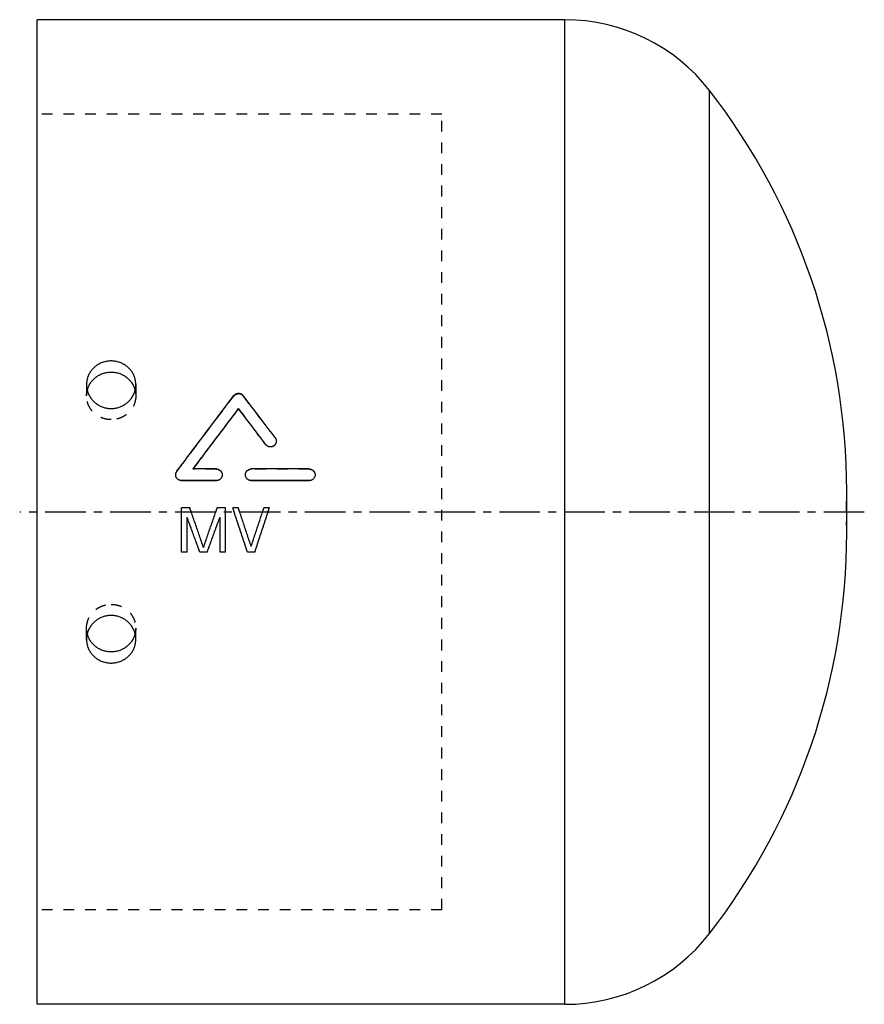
# Model space of a CAD drawing. Header units: millimetres. Extents: x 155 to 395, y 107 to 387.
import ezdxf

# ---------------------------------------------------------------- set-up
doc = ezdxf.new("R2010")
doc.units = ezdxf.units.MM
doc.header["$LTSCALE"] = 30.734
doc.linetypes.add('CENTER', pattern=[0.6, 0.375, -0.075, 0.075, -0.075])
doc.linetypes.add('HIDDEN', pattern=[0.2, 0.1, -0.1])
doc.layers.get('0').update_dxf_attribs({"linetype": 'CONTINUOUS'})
doc.layers.add('DEFAULT_1', color=7, linetype='CENTER')
doc.layers.add('DEFAULT_2', color=8, linetype='HIDDEN')

msp = doc.modelspace()

# ---------------------------------------------------------------- linework, layer by layer
at = {"color": 7, "linetype": 'CONTINUOUS'}
for p, q in [((159.93, 106.87), (159.93, 386.87)), ((309.93, 386.87), (159.93, 386.87)), ((309.93, 106.87), (309.93, 386.87)), ((351.03, 127.02), (351.03, 366.73)), ((217.16, 276.21), (217.16, 276.28)), ((224.89, 266.02), (224.89, 266.06)), ((210.83, 259.11), (204.22, 259.11)), ((237.25, 259.11), (220.74, 259.11)), ((200.93, 255.78), (200.93, 255.81)), ((210.83, 255.81), (200.93, 255.81)), ((210.83, 255.78), (200.93, 255.78)), ((210.83, 255.78), (210.83, 255.81)), ((220.74, 255.78), (220.74, 255.81)), ((237.25, 255.81), (220.74, 255.81)), ((237.25, 255.78), (220.74, 255.78)), ((237.25, 255.78), (237.25, 255.81)), ((390.02, 240.99), (390.02, 252.78)), ((200.93, 235.46), (200.93, 248.08)), ((203.27, 248.08), (200.93, 248.08)), ((213.43, 248.08), (211.08, 248.08)), ((213.43, 235.46), (213.43, 248.08)), ((217.07, 248.08), (215.51, 248.08)), ((225.93, 248.08), (224.37, 248.08)), ((202.49, 235.46), (202.49, 245.41)), ((211.87, 235.46), (211.87, 245.41)), ((202.49, 235.46), (200.93, 235.46)), ((208.22, 235.46), (206.14, 235.46)), ((213.43, 235.46), (211.87, 235.46)), ((221.76, 235.46), (219.68, 235.46)), ((220.72, 237.1), (220.72, 237.08)), ((309.93, 106.87), (159.93, 106.87))]:
    msp.add_line(p, q, dxfattribs=at)
for centre, radius, start, end in [((309.93, 334.87), 52, 37.7822, 90), ((204.02, 252.78), 186, 0, 37.7822), ((204.02, 240.97), 186, 322.2178, 360), ((309.93, 158.87), 52, 270, 322.2178)]:
    msp.add_arc(centre, radius, start, end, dxfattribs=at)
for points, knots in [([(180.93, 289.83), (180.58, 289.83), (179.88, 289.78), (178.86, 289.55), (177.88, 289.19), (176.97, 288.69), (176.15, 288.06), (175.44, 287.32), (174.84, 286.49), (174.39, 285.58), (174.08, 284.62), (173.95, 283.78), (173.93, 283.28), (173.93, 283.11)], [0, 0, 0, 0, 0.097072, 0.193968, 0.290526, 0.386619, 0.482168, 0.577151, 0.671613, 0.765657, 0.859435, 0.953128, 1, 1, 1, 1]), ([(187.93, 283.11), (187.93, 283.28), (187.91, 283.78), (187.78, 284.62), (187.47, 285.58), (187.01, 286.49), (186.42, 287.32), (185.7, 288.06), (184.88, 288.69), (183.97, 289.19), (183, 289.55), (181.97, 289.78), (181.28, 289.83), (180.93, 289.83)], [0, 0, 0, 0, 0.046872, 0.140565, 0.234343, 0.328387, 0.422849, 0.517832, 0.61338, 0.709474, 0.806032, 0.902928, 1, 1, 1, 1]), ([(174.13, 281.5), (174.17, 281.67), (174.32, 282.17), (174.67, 282.98), (175.24, 283.89), (175.96, 284.7), (176.8, 285.39), (177.74, 285.95), (178.76, 286.36), (179.83, 286.61), (180.56, 286.66), (180.93, 286.66)], [0, 0, 0, 0, 0.055199, 0.171378, 0.288077, 0.405386, 0.523333, 0.641884, 0.760945, 0.880375, 1, 1, 1, 1]), ([(180.93, 286.66), (181.29, 286.66), (182.03, 286.61), (183.1, 286.36), (184.12, 285.95), (185.06, 285.39), (185.9, 284.7), (186.61, 283.89), (187.19, 282.98), (187.54, 282.17), (187.69, 281.67), (187.73, 281.5)], [0, 0, 0, 0, 0.119625, 0.239055, 0.358116, 0.476667, 0.594614, 0.711923, 0.828622, 0.944801, 1, 1, 1, 1]), ([(173.93, 283.11), (173.93, 282.94), (173.95, 282.43), (174.08, 281.6), (174.39, 280.62), (174.84, 279.7), (175.44, 278.86), (176.15, 278.11), (176.97, 277.47), (177.88, 276.96), (178.86, 276.58), (179.88, 276.35), (180.58, 276.3), (180.93, 276.3)], [0, 0, 0, 0, 0.046661, 0.140202, 0.234133, 0.328533, 0.423424, 0.518783, 0.614549, 0.71064, 0.806968, 0.903448, 1, 1, 1, 1]), ([(180.93, 276.3), (181.28, 276.3), (181.97, 276.35), (183, 276.58), (183.97, 276.96), (184.88, 277.47), (185.71, 278.11), (186.42, 278.86), (187.01, 279.7), (187.47, 280.62), (187.78, 281.6), (187.91, 282.43), (187.93, 282.94), (187.93, 283.11)], [0, 0, 0, 0, 0.096552, 0.193032, 0.28936, 0.385451, 0.481217, 0.576576, 0.671467, 0.765867, 0.859798, 0.953339, 1, 1, 1, 1]), ([(215.83, 279.98), (215.89, 280.05), (216.02, 280.2), (216.25, 280.37), (216.5, 280.5), (216.76, 280.59), (217.02, 280.63), (217.28, 280.63), (217.54, 280.59), (217.8, 280.51), (218.06, 280.37), (218.29, 280.2), (218.42, 280.05), (218.48, 279.98)], [0, 0, 0, 0, 0.094952, 0.190785, 0.283555, 0.371516, 0.456579, 0.540968, 0.62663, 0.716168, 0.810253, 0.906209, 1, 1, 1, 1]), ([(199.61, 258.45), (200.96, 260.26), (206.35, 267.45), (211.77, 274.62), (215.83, 279.98)], [0, 0, 0, 0, 0.251702, 1, 1, 1, 1]), ([(227.53, 268.03), (226.78, 269.03), (223.76, 273.02), (220.74, 277), (218.48, 279.98)], [0, 0, 0, 0, 0.25128, 1, 1, 1, 1]), ([(204.22, 259.11), (205.3, 260.55), (209.6, 266.28), (213.92, 272), (217.16, 276.28)], [0, 0, 0, 0, 0.251255, 1, 1, 1, 1]), ([(204.25, 259.11), (205.32, 260.53), (209.61, 266.24), (213.92, 271.94), (217.16, 276.21)], [0, 0, 0, 0, 0.24992, 1, 1, 1, 1]), ([(224.89, 266.06), (224.24, 266.92), (221.67, 270.33), (219.09, 273.73), (217.16, 276.28)], [0, 0, 0, 0, 0.250953, 1, 1, 1, 1]), ([(224.89, 266.02), (224.24, 266.87), (221.67, 270.27), (219.09, 273.67), (217.16, 276.21)], [0, 0, 0, 0, 0.250952, 1, 1, 1, 1]), ([(227.86, 267.05), (227.86, 266.95), (227.84, 266.73), (227.74, 266.41), (227.57, 266.1), (227.34, 265.84), (227.06, 265.63), (226.74, 265.48), (226.4, 265.4), (226.05, 265.4), (225.71, 265.47), (225.39, 265.61), (225.11, 265.81), (224.96, 265.97), (224.89, 266.06)], [0, 0, 0, 0, 0.073793, 0.158656, 0.244421, 0.328743, 0.412307, 0.497473, 0.583647, 0.668399, 0.751688, 0.834612, 0.917472, 1, 1, 1, 1]), ([(227.86, 266.95), (227.86, 266.86), (227.84, 266.66), (227.74, 266.36), (227.57, 266.05), (227.34, 265.79), (227.06, 265.58), (226.74, 265.43), (226.4, 265.36), (226.05, 265.36), (225.71, 265.43), (225.39, 265.56), (225.11, 265.76), (224.96, 265.93), (224.89, 266.02)], [0, 0, 0, 0, 0.061907, 0.147738, 0.234515, 0.319875, 0.404511, 0.490808, 0.578154, 0.664071, 0.748494, 0.832523, 0.916451, 1, 1, 1, 1]), ([(227.53, 268.03), (227.6, 267.94), (227.72, 267.75), (227.83, 267.42), (227.86, 267.19), (227.86, 267.06), (227.86, 267.05)], [0, 0, 0, 0, 0.321599, 0.643065, 0.964264, 1, 1, 1, 1]), ([(199.28, 257.54), (199.28, 257.64), (199.32, 257.86), (199.43, 258.17), (199.54, 258.36), (199.61, 258.45)], [0, 0, 0, 0, 0.321104, 0.660998, 1, 1, 1, 1]), ([(210.83, 259.11), (210.95, 259.11), (211.17, 259.08), (211.5, 258.98), (211.8, 258.81), (212.06, 258.58), (212.27, 258.3), (212.42, 257.97), (212.48, 257.69), (212.48, 257.51), (212.48, 257.46)], [0, 0, 0, 0, 0.131478, 0.263179, 0.394946, 0.527441, 0.66288, 0.799629, 0.933914, 1, 1, 1, 1]), ([(219.09, 257.46), (219.09, 257.51), (219.1, 257.69), (219.16, 257.98), (219.31, 258.3), (219.51, 258.58), (219.77, 258.81), (220.07, 258.98), (220.4, 259.08), (220.63, 259.11), (220.74, 259.11)], [0, 0, 0, 0, 0.066742, 0.202025, 0.338786, 0.473259, 0.605464, 0.737261, 0.868623, 1, 1, 1, 1]), ([(237.25, 259.11), (237.36, 259.11), (237.59, 259.08), (237.92, 258.98), (238.22, 258.81), (238.48, 258.58), (238.69, 258.3), (238.83, 257.97), (238.89, 257.69), (238.9, 257.51), (238.9, 257.46)], [0, 0, 0, 0, 0.131478, 0.263179, 0.394946, 0.527441, 0.66288, 0.799629, 0.933914, 1, 1, 1, 1]), ([(199.28, 257.46), (199.28, 257.48), (199.28, 257.51), (199.28, 257.53), (199.28, 257.54)], [0, 0, 0, 0, 0.776083, 1, 1, 1, 1]), ([(200.93, 255.81), (200.82, 255.81), (200.6, 255.83), (200.28, 255.93), (199.99, 256.09), (199.73, 256.3), (199.52, 256.57), (199.37, 256.87), (199.29, 257.17), (199.28, 257.37), (199.28, 257.46)], [0, 0, 0, 0, 0.127778, 0.255813, 0.383952, 0.512095, 0.640245, 0.768386, 0.896504, 1, 1, 1, 1]), ([(200.93, 255.78), (200.82, 255.78), (200.6, 255.81), (200.28, 255.9), (199.99, 256.06), (199.73, 256.28), (199.52, 256.54), (199.37, 256.84), (199.29, 257.14), (199.28, 257.34), (199.28, 257.43)], [0, 0, 0, 0, 0.127934, 0.256101, 0.384325, 0.512495, 0.640607, 0.768652, 0.896632, 1, 1, 1, 1]), ([(212.48, 257.46), (212.48, 257.4), (212.48, 257.22), (212.41, 256.94), (212.27, 256.61), (212.06, 256.33), (211.8, 256.1), (211.5, 255.93), (211.17, 255.83), (210.95, 255.81), (210.83, 255.81)], [0, 0, 0, 0, 0.066801, 0.202075, 0.338859, 0.473363, 0.605583, 0.737366, 0.868684, 1, 1, 1, 1]), ([(212.48, 257.43), (212.48, 257.37), (212.48, 257.2), (212.41, 256.91), (212.27, 256.59), (212.06, 256.31), (211.8, 256.08), (211.5, 255.91), (211.17, 255.81), (210.95, 255.78), (210.83, 255.78)], [0, 0, 0, 0, 0.066717, 0.201837, 0.338509, 0.472964, 0.605205, 0.737072, 0.868524, 1, 1, 1, 1]), ([(220.74, 255.81), (220.63, 255.81), (220.4, 255.83), (220.07, 255.93), (219.77, 256.1), (219.51, 256.33), (219.3, 256.62), (219.16, 256.94), (219.1, 257.23), (219.09, 257.4), (219.09, 257.46)], [0, 0, 0, 0, 0.131414, 0.263068, 0.39482, 0.52733, 0.662801, 0.799576, 0.933855, 1, 1, 1, 1]), ([(220.74, 255.78), (220.63, 255.78), (220.4, 255.81), (220.07, 255.91), (219.77, 256.08), (219.51, 256.31), (219.3, 256.59), (219.16, 256.91), (219.1, 257.2), (219.09, 257.37), (219.09, 257.43)], [0, 0, 0, 0, 0.131575, 0.263363, 0.395199, 0.527729, 0.66315, 0.799812, 0.933937, 1, 1, 1, 1]), ([(238.9, 257.46), (238.9, 257.4), (238.89, 257.22), (238.83, 256.94), (238.68, 256.61), (238.47, 256.33), (238.21, 256.1), (237.92, 255.93), (237.59, 255.83), (237.36, 255.81), (237.25, 255.81)], [0, 0, 0, 0, 0.066801, 0.202075, 0.338859, 0.473363, 0.605583, 0.737366, 0.868684, 1, 1, 1, 1]), ([(238.9, 257.43), (238.9, 257.37), (238.89, 257.2), (238.83, 256.91), (238.68, 256.59), (238.47, 256.31), (238.21, 256.08), (237.92, 255.91), (237.59, 255.81), (237.36, 255.78), (237.25, 255.78)], [0, 0, 0, 0, 0.066717, 0.201837, 0.338509, 0.472964, 0.605205, 0.737072, 0.868524, 1, 1, 1, 1]), ([(203.69, 246.87), (203.65, 247.01), (203.55, 247.28), (203.41, 247.68), (203.32, 247.95), (203.27, 248.08)], [0, 0, 0, 0, 0.333317, 0.666652, 1, 1, 1, 1]), ([(207.18, 236.81), (206.79, 237.93), (206.02, 240.16), (204.86, 243.52), (204.08, 245.75), (203.69, 246.87)], [0, 0, 0, 0, 0.332804, 0.666209, 1, 1, 1, 1]), ([(207.18, 236.84), (206.79, 237.95), (206.02, 240.18), (204.86, 243.53), (204.08, 245.76), (203.69, 246.87)], [0, 0, 0, 0, 0.332803, 0.666208, 1, 1, 1, 1]), ([(207.18, 236.81), (207.56, 237.93), (208.34, 240.16), (209.5, 243.52), (210.28, 245.75), (210.66, 246.87)], [0, 0, 0, 0, 0.332804, 0.666209, 1, 1, 1, 1]), ([(207.18, 236.84), (207.56, 237.95), (208.34, 240.18), (209.5, 243.53), (210.28, 245.76), (210.66, 246.87)], [0, 0, 0, 0, 0.332803, 0.666208, 1, 1, 1, 1]), ([(210.66, 246.87), (210.71, 247.01), (210.8, 247.28), (210.94, 247.68), (211.04, 247.95), (211.08, 248.08)], [0, 0, 0, 0, 0.333317, 0.666652, 1, 1, 1, 1]), ([(215.91, 246.87), (215.87, 247.01), (215.78, 247.28), (215.65, 247.68), (215.56, 247.95), (215.51, 248.08)], [0, 0, 0, 0, 0.333319, 0.666653, 1, 1, 1, 1]), ([(219.68, 235.46), (219.26, 236.73), (218.43, 239.26), (217.17, 243.07), (216.33, 245.6), (215.91, 246.87)], [0, 0, 0, 0, 0.332699, 0.666123, 1, 1, 1, 1]), ([(217.48, 246.87), (217.43, 247.01), (217.34, 247.28), (217.21, 247.68), (217.12, 247.95), (217.07, 248.08)], [0, 0, 0, 0, 0.333319, 0.666653, 1, 1, 1, 1]), ([(220.72, 237.08), (220.36, 238.17), (219.64, 240.34), (218.56, 243.61), (217.84, 245.78), (217.48, 246.87)], [0, 0, 0, 0, 0.332844, 0.666244, 1, 1, 1, 1]), ([(220.72, 237.1), (220.36, 238.19), (219.64, 240.36), (218.56, 243.62), (217.84, 245.79), (217.48, 246.87)], [0, 0, 0, 0, 0.332843, 0.666243, 1, 1, 1, 1]), ([(220.72, 237.08), (221.08, 238.17), (221.8, 240.34), (222.88, 243.61), (223.6, 245.78), (223.96, 246.87)], [0, 0, 0, 0, 0.332844, 0.666244, 1, 1, 1, 1]), ([(220.72, 237.1), (221.08, 238.19), (221.8, 240.36), (222.88, 243.62), (223.6, 245.79), (223.96, 246.87)], [0, 0, 0, 0, 0.332843, 0.666243, 1, 1, 1, 1]), ([(221.76, 235.46), (222.18, 236.73), (223.01, 239.26), (224.27, 243.07), (225.11, 245.6), (225.53, 246.87)], [0, 0, 0, 0, 0.332699, 0.666123, 1, 1, 1, 1]), ([(223.96, 246.87), (224.01, 247.01), (224.1, 247.28), (224.23, 247.68), (224.32, 247.95), (224.37, 248.08)], [0, 0, 0, 0, 0.333319, 0.666653, 1, 1, 1, 1]), ([(225.53, 246.87), (225.57, 247.01), (225.66, 247.28), (225.79, 247.68), (225.88, 247.95), (225.93, 248.08)], [0, 0, 0, 0, 0.333319, 0.666653, 1, 1, 1, 1]), ([(206.14, 235.46), (205.73, 236.57), (204.93, 238.78), (203.71, 242.09), (202.9, 244.3), (202.49, 245.41)], [0, 0, 0, 0, 0.332697, 0.666102, 1, 1, 1, 1]), ([(208.22, 235.46), (208.62, 236.57), (209.43, 238.78), (210.65, 242.09), (211.46, 244.3), (211.87, 245.41)], [0, 0, 0, 0, 0.332697, 0.666102, 1, 1, 1, 1]), ([(180.93, 217.45), (180.58, 217.45), (179.88, 217.4), (178.86, 217.17), (177.88, 216.79), (176.97, 216.28), (176.15, 215.64), (175.44, 214.89), (174.84, 214.05), (174.39, 213.13), (174.08, 212.15), (173.95, 211.31), (173.93, 210.81), (173.93, 210.64)], [0, 0, 0, 0, 0.096552, 0.193032, 0.28936, 0.385451, 0.481217, 0.576576, 0.671467, 0.765867, 0.859798, 0.953339, 1, 1, 1, 1]), ([(187.93, 210.64), (187.93, 210.81), (187.91, 211.31), (187.78, 212.15), (187.47, 213.13), (187.01, 214.05), (186.42, 214.89), (185.71, 215.64), (184.88, 216.28), (183.97, 216.79), (183, 217.17), (181.97, 217.4), (181.28, 217.45), (180.93, 217.45)], [0, 0, 0, 0, 0.046661, 0.140202, 0.234133, 0.328533, 0.423424, 0.518783, 0.614549, 0.71064, 0.806968, 0.903448, 1, 1, 1, 1]), ([(173.93, 210.64), (173.93, 210.47), (173.95, 209.97), (174.08, 209.13), (174.39, 208.17), (174.84, 207.26), (175.44, 206.42), (176.15, 205.69), (176.97, 205.06), (177.88, 204.56), (178.86, 204.2), (179.88, 203.97), (180.58, 203.92), (180.93, 203.92)], [0, 0, 0, 0, 0.046872, 0.140565, 0.234343, 0.328387, 0.422849, 0.517832, 0.61338, 0.709474, 0.806032, 0.902928, 1, 1, 1, 1]), ([(180.93, 207.09), (180.56, 207.09), (179.83, 207.14), (178.76, 207.39), (177.74, 207.8), (176.8, 208.35), (175.96, 209.05), (175.24, 209.86), (174.67, 210.76), (174.32, 211.58), (174.17, 212.08), (174.13, 212.25)], [0, 0, 0, 0, 0.119625, 0.239055, 0.358116, 0.476667, 0.594614, 0.711923, 0.828622, 0.944801, 1, 1, 1, 1]), ([(187.73, 212.25), (187.69, 212.08), (187.54, 211.58), (187.19, 210.76), (186.61, 209.86), (185.9, 209.05), (185.06, 208.35), (184.12, 207.8), (183.1, 207.39), (182.03, 207.14), (181.29, 207.09), (180.93, 207.09)], [0, 0, 0, 0, 0.055199, 0.171378, 0.288077, 0.405386, 0.523333, 0.641884, 0.760945, 0.880375, 1, 1, 1, 1]), ([(180.93, 203.92), (181.28, 203.92), (181.97, 203.97), (183, 204.2), (183.97, 204.56), (184.88, 205.06), (185.7, 205.69), (186.42, 206.42), (187.01, 207.26), (187.47, 208.17), (187.78, 209.13), (187.91, 209.97), (187.93, 210.47), (187.93, 210.64)], [0, 0, 0, 0, 0.097072, 0.193968, 0.290526, 0.386619, 0.482168, 0.577151, 0.671613, 0.765657, 0.859435, 0.953128, 1, 1, 1, 1])]:
    msp.add_open_spline(points, degree=3, knots=knots, dxfattribs=at)
at = {"layer": 'DEFAULT_1', "color": 2, "linetype": 'CENTER'}
msp.add_line((395.02, 246.87), (154.93, 246.87), dxfattribs=at)
at = {"layer": 'DEFAULT_2', "color": 8, "linetype": 'HIDDEN'}
for p, q in [((274.93, 359.97), (159.93, 359.97)), ((274.93, 133.77), (274.93, 359.97)), ((173.93, 283.11), (173.93, 279.9)), ((187.93, 283.11), (187.93, 279.9)), ((215.83, 279.89), (215.83, 279.98)), ((218.48, 279.9), (218.48, 279.98)), ((227.53, 267.98), (227.53, 268.03)), ((227.86, 267), (227.86, 267.05)), ((199.61, 258.42), (199.61, 258.45)), ((204.22, 259.08), (204.22, 259.11)), ((210.83, 259.08), (204.22, 259.08)), ((210.83, 259.08), (210.83, 259.11)), ((220.74, 259.08), (220.74, 259.11)), ((237.25, 259.08), (220.74, 259.08)), ((237.25, 259.08), (237.25, 259.11)), ((199.28, 257.46), (199.28, 257.43)), ((212.48, 257.43), (212.48, 257.46)), ((219.09, 257.46), (219.09, 257.43)), ((238.9, 257.43), (238.9, 257.46)), ((203.27, 248.08), (203.27, 248.08)), ((211.08, 248.08), (211.08, 248.08)), ((215.51, 248.08), (215.51, 248.08)), ((217.07, 248.08), (217.07, 248.08)), ((224.37, 248.08), (224.37, 248.08)), ((225.93, 248.08), (225.93, 248.08)), ((202.49, 245.41), (202.49, 245.41)), ((211.87, 245.41), (211.87, 245.41)), ((202.49, 235.49), (200.93, 235.49)), ((206.14, 235.49), (206.14, 235.46)), ((208.22, 235.49), (206.14, 235.49)), ((207.18, 236.84), (207.18, 236.81)), ((208.22, 235.49), (208.22, 235.46)), ((213.43, 235.49), (211.87, 235.49)), ((219.68, 235.49), (219.68, 235.46)), ((221.76, 235.49), (219.68, 235.49)), ((221.76, 235.49), (221.76, 235.46)), ((173.93, 210.64), (173.93, 213.85)), ((187.93, 210.64), (187.93, 213.85)), ((274.93, 133.77), (159.93, 133.77))]:
    msp.add_line(p, q, dxfattribs=at)
for centre, start, end in [((204.02, 252.78), 358.1812, 360), ((204.02, 240.97), 0, 1.8188)]:
    msp.add_arc(centre, 186, start, end, dxfattribs=at)
for points, knots in [([(173.93, 279.9), (173.93, 280.25), (173.97, 280.79), (174.08, 281.32), (174.13, 281.5)], [0, 0, 0, 0, 0.656072, 1, 1, 1, 1]), ([(187.73, 281.5), (187.77, 281.32), (187.88, 280.79), (187.93, 280.25), (187.93, 279.9)], [0, 0, 0, 0, 0.343928, 1, 1, 1, 1]), ([(215.83, 279.89), (215.89, 279.97), (216.02, 280.11), (216.25, 280.29), (216.5, 280.42), (216.76, 280.5), (217.02, 280.55), (217.28, 280.55), (217.54, 280.51), (217.8, 280.42), (218.06, 280.29), (218.29, 280.11), (218.42, 279.97), (218.48, 279.9)], [0, 0, 0, 0, 0.094878, 0.190678, 0.283454, 0.371445, 0.456553, 0.540992, 0.626699, 0.716268, 0.810358, 0.906281, 1, 1, 1, 1]), ([(180.93, 273.14), (180.56, 273.14), (179.83, 273.19), (178.76, 273.44), (177.74, 273.85), (176.8, 274.41), (175.96, 275.1), (175.24, 275.91), (174.67, 276.82), (174.24, 277.8), (173.99, 278.84), (173.93, 279.55), (173.93, 279.9)], [0, 0, 0, 0, 0.101705, 0.203244, 0.30447, 0.405261, 0.505539, 0.605275, 0.704493, 0.803267, 0.901719, 1, 1, 1, 1]), ([(187.93, 279.9), (187.93, 279.55), (187.87, 278.84), (187.61, 277.8), (187.19, 276.82), (186.61, 275.91), (185.9, 275.1), (185.06, 274.41), (184.12, 273.85), (183.1, 273.44), (182.03, 273.19), (181.29, 273.14), (180.93, 273.14)], [0, 0, 0, 0, 0.098281, 0.196733, 0.295507, 0.394725, 0.494461, 0.594739, 0.69553, 0.796756, 0.898295, 1, 1, 1, 1]), ([(199.61, 258.42), (200.96, 260.22), (206.35, 267.39), (211.77, 274.55), (215.83, 279.89)], [0, 0, 0, 0, 0.2517, 1, 1, 1, 1]), ([(227.53, 267.98), (226.78, 268.98), (223.76, 272.95), (220.74, 276.93), (218.48, 279.9)], [0, 0, 0, 0, 0.25128, 1, 1, 1, 1]), ([(227.53, 267.98), (227.6, 267.89), (227.72, 267.69), (227.83, 267.37), (227.86, 267.14), (227.86, 267.01), (227.86, 267)], [0, 0, 0, 0, 0.321713, 0.643165, 0.964276, 1, 1, 1, 1]), ([(199.28, 257.43), (199.28, 257.45), (199.28, 257.58), (199.31, 257.82), (199.43, 258.14), (199.54, 258.33), (199.61, 258.42)], [0, 0, 0, 0, 0.060197, 0.373678, 0.687189, 1, 1, 1, 1]), ([(210.83, 259.08), (210.95, 259.08), (211.17, 259.05), (211.5, 258.95), (211.8, 258.78), (212.06, 258.55), (212.27, 258.27), (212.42, 257.95), (212.48, 257.66), (212.48, 257.49), (212.48, 257.43)], [0, 0, 0, 0, 0.131638, 0.263474, 0.395325, 0.52784, 0.663229, 0.799865, 0.933997, 1, 1, 1, 1]), ([(219.09, 257.43), (219.09, 257.49), (219.1, 257.66), (219.16, 257.95), (219.31, 258.27), (219.51, 258.55), (219.77, 258.78), (220.07, 258.95), (220.4, 259.05), (220.63, 259.08), (220.74, 259.08)], [0, 0, 0, 0, 0.066659, 0.201788, 0.338436, 0.47286, 0.605085, 0.736967, 0.868463, 1, 1, 1, 1]), ([(237.25, 259.08), (237.36, 259.08), (237.59, 259.05), (237.92, 258.95), (238.22, 258.78), (238.48, 258.55), (238.69, 258.27), (238.83, 257.95), (238.89, 257.66), (238.9, 257.49), (238.9, 257.43)], [0, 0, 0, 0, 0.131638, 0.263474, 0.395325, 0.52784, 0.663229, 0.799865, 0.933997, 1, 1, 1, 1]), ([(203.69, 246.87), (203.65, 247.01), (203.55, 247.28), (203.41, 247.68), (203.32, 247.95), (203.27, 248.08)], [0, 0, 0, 0, 0.333317, 0.666651, 1, 1, 1, 1]), ([(210.66, 246.87), (210.71, 247.01), (210.8, 247.28), (210.94, 247.68), (211.04, 247.95), (211.08, 248.08)], [0, 0, 0, 0, 0.333317, 0.666651, 1, 1, 1, 1]), ([(215.91, 246.87), (215.87, 247.01), (215.78, 247.28), (215.65, 247.68), (215.56, 247.95), (215.51, 248.08)], [0, 0, 0, 0, 0.333319, 0.666653, 1, 1, 1, 1]), ([(219.68, 235.49), (219.26, 236.75), (218.43, 239.28), (217.17, 243.08), (216.33, 245.61), (215.91, 246.87)], [0, 0, 0, 0, 0.332698, 0.666122, 1, 1, 1, 1]), ([(217.48, 246.87), (217.43, 247.01), (217.34, 247.28), (217.21, 247.68), (217.12, 247.95), (217.07, 248.08)], [0, 0, 0, 0, 0.333319, 0.666653, 1, 1, 1, 1]), ([(221.76, 235.49), (222.18, 236.75), (223.01, 239.28), (224.27, 243.08), (225.11, 245.61), (225.53, 246.87)], [0, 0, 0, 0, 0.332698, 0.666122, 1, 1, 1, 1]), ([(223.96, 246.87), (224.01, 247.01), (224.1, 247.28), (224.23, 247.68), (224.32, 247.95), (224.37, 248.08)], [0, 0, 0, 0, 0.333319, 0.666653, 1, 1, 1, 1]), ([(225.53, 246.87), (225.57, 247.01), (225.66, 247.28), (225.79, 247.68), (225.88, 247.95), (225.93, 248.08)], [0, 0, 0, 0, 0.333319, 0.666653, 1, 1, 1, 1]), ([(206.14, 235.49), (205.73, 236.59), (204.93, 238.8), (203.71, 242.1), (202.9, 244.31), (202.49, 245.41)], [0, 0, 0, 0, 0.332696, 0.666101, 1, 1, 1, 1]), ([(208.22, 235.49), (208.62, 236.59), (209.43, 238.8), (210.65, 242.1), (211.46, 244.31), (211.87, 245.41)], [0, 0, 0, 0, 0.332696, 0.666101, 1, 1, 1, 1]), ([(173.93, 213.85), (173.93, 214.2), (173.99, 214.91), (174.24, 215.95), (174.67, 216.93), (175.24, 217.84), (175.96, 218.65), (176.8, 219.34), (177.74, 219.9), (178.76, 220.31), (179.83, 220.55), (180.56, 220.61), (180.93, 220.61)], [0, 0, 0, 0, 0.098281, 0.196733, 0.295507, 0.394725, 0.494461, 0.594739, 0.69553, 0.796756, 0.898295, 1, 1, 1, 1]), ([(180.93, 220.61), (181.29, 220.61), (182.03, 220.55), (183.1, 220.31), (184.12, 219.9), (185.06, 219.34), (185.9, 218.65), (186.61, 217.84), (187.19, 216.93), (187.61, 215.95), (187.87, 214.91), (187.93, 214.2), (187.93, 213.85)], [0, 0, 0, 0, 0.101705, 0.203244, 0.30447, 0.405261, 0.505539, 0.605275, 0.704493, 0.803267, 0.901719, 1, 1, 1, 1]), ([(174.13, 212.25), (174.08, 212.43), (173.97, 212.95), (173.93, 213.49), (173.93, 213.85)], [0, 0, 0, 0, 0.343928, 1, 1, 1, 1]), ([(187.93, 213.85), (187.93, 213.49), (187.88, 212.95), (187.77, 212.43), (187.73, 212.25)], [0, 0, 0, 0, 0.656072, 1, 1, 1, 1])]:
    msp.add_open_spline(points, degree=3, knots=knots, dxfattribs=at)
for points in [[(227.86, 267), (227.86, 266.98), (227.86, 266.96), (227.86, 266.95)], [(204.22, 259.08), (204.23, 259.08), (204.23, 259.09), (204.24, 259.1)], [(204.24, 259.1), (204.24, 259.1), (204.24, 259.1), (204.25, 259.11)]]:
    msp.add_open_spline(points, degree=3, dxfattribs=at)

doc.saveas('drawing.dxf')
